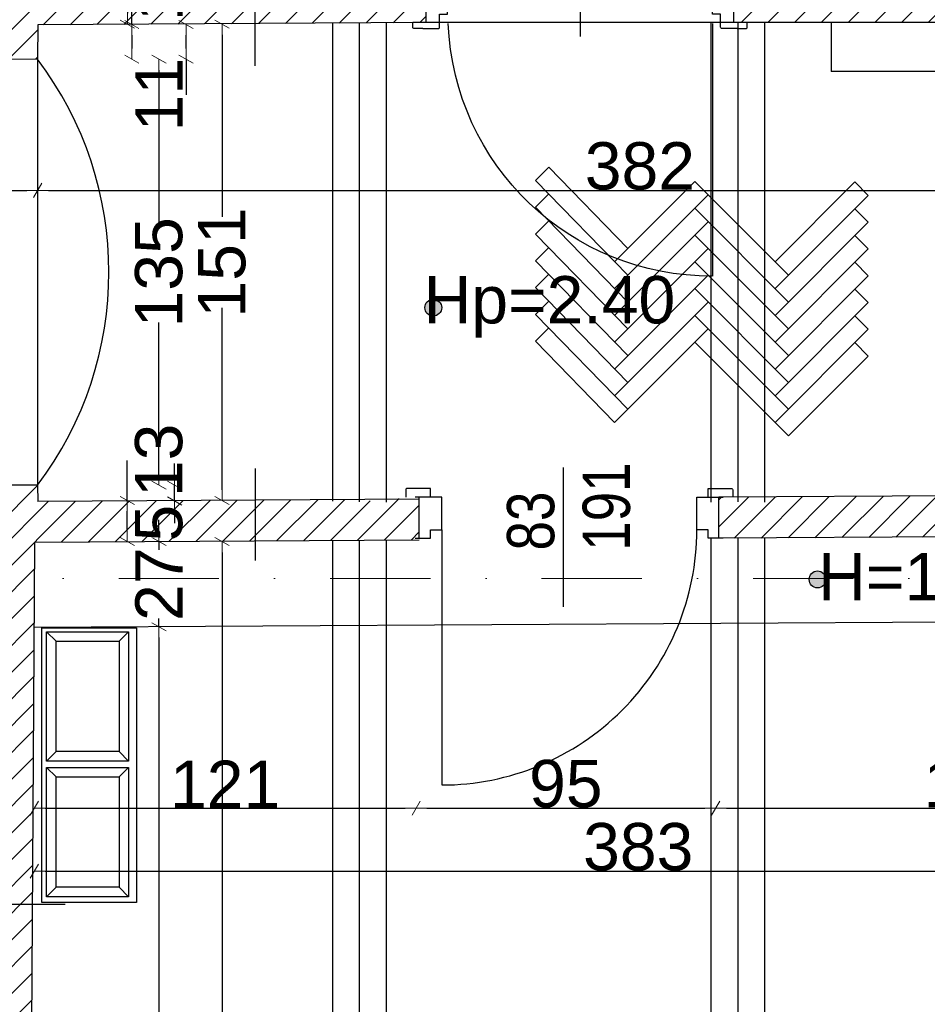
# Model space of a CAD drawing. Header units: millimetres. Extents: x 75999 to 132160, y -108895 to -89040.
# Tile 55 of 61: x 114067 to 116945, y -101604 to -98484. Entities that reach past the tile are written whole.
import ezdxf

# ---------------------------------------------------------------- set-up
doc = ezdxf.new("R2010")
doc.units = ezdxf.units.MM
doc.header["$MEASUREMENT"] = 0
doc.linetypes.add('Dot & Dashed', pattern=[670.277762, 317.5, -176.388889, 0, -176.388874])
for name, color, linetype in [('A-DRZWI', 7, 'Continuous'), ('A-WYSOKOSCI', 7, 'Continuous'), ('belki nad', 7, 'Continuous'), ('CO TO JEST', 7, 'Continuous'), ('DIM MALY', 7, 'Continuous'), ('Drawing & Figure', 7, 'Continuous'), ('DRZWI', 7, 'Continuous'), ('linia nadproza', 7, 'Continuous'), ('Nowe_0', 7, 'Continuous'), ('opisy inne', 7, 'Continuous'), ('OSIE', 7, 'Continuous'), ('podciagi', 7, 'Continuous'), ('POSADZKI', 7, 'Continuous'), ('Structural - Bearing', 7, 'Continuous'), ('Structural - Grid', 7, 'Continuous')]:
    doc.layers.add(name, color=color, linetype=linetype)
doc.styles.add('STYL_AUTOMATYCZNY_1', font='arial.ttf')
doc.styles.add('STYL_AUTOMATYCZNY_2', font='arial.ttf')
doc.styles.add('STYL_AUTOMATYCZNY_4', font='arial.ttf', dxfattribs={"width": 0.8})
doc.dimstyles.new('STYL_AUTOMATYCZNY__3', dxfattribs={"dimtxt": 150, "dimasz": 34.231941, "dimexe": 0.18, "dimexo": 0.0625, "dimgap": 0, "dimtad": 1, "dimtih": 1, "dimtoh": 1, "dimdec": 0, "dimlfac": 0.1, "dimzin": 0, "dimdsep": 46, "dimtxsty": 'STYL_AUTOMATYCZNY_2', "dimblk": 'ARROWHEAD_2', "dimblk1": 'ARROWHEAD_2', "dimblk2": 'ARROWHEAD_2', "dimcen": 0.09, "dimse1": 1, "dimse2": 1, "dimclrd": 5, "dimclre": 5, "dimclrt": 1, "dimadec": 0, "dimazin": 0, "dimtfac": 1, "dimtdec": 4, "dimtmove": 0, "dimatfit": 3, "dimfxl": 0, "dimtolj": 1, "dimtzin": 0, "dimarcsym": 0})
doc.dimstyles.new('STYL_AUTOMATYCZNY__4', dxfattribs={"dimtxt": 150, "dimasz": 34.231941, "dimexe": 0.18, "dimexo": 0.0625, "dimgap": 0, "dimtad": 1, "dimdec": 0, "dimlfac": 0.1, "dimzin": 0, "dimdsep": 46, "dimtxsty": 'STYL_AUTOMATYCZNY_2', "dimblk": 'ARROWHEAD_2', "dimblk1": 'ARROWHEAD_2', "dimblk2": 'ARROWHEAD_2', "dimcen": 0.09, "dimse1": 1, "dimse2": 1, "dimclrd": 5, "dimclre": 5, "dimclrt": 1, "dimadec": 0, "dimazin": 0, "dimtfac": 1, "dimtdec": 4, "dimtmove": 0, "dimatfit": 3, "dimfxl": 0, "dimtolj": 1, "dimtzin": 0, "dimarcsym": 0})
pattern_1 = [(45, (0, 0), (-42.426407, 42.426407), [])]

# ---------------------------------------------------------------- blocks, each defined once
blk = doc.blocks.new('ARROWHEAD_2')
at = {"color": 0, "linetype": 'Continuous', "lineweight": 0}
for p, q in [((0, 0), (-1, 0)), ((-0.378, -0.655), (0.378, 0.655))]:
    blk.add_line(p, q, dxfattribs=at)
blk = doc.blocks.new('*D42')
at = {"layer": 'Defpoints', "color": 0}
for p in [(114937.5, -98357.6), (114408.6, -98497.6), (114613.7, -98497.6)]:
    blk.add_point(p, dxfattribs=at)
at = {"layer": 'DIM MALY', "color": 5, "lineweight": -2}
for p, q in [((114408.6, -98357.6), (114408.6, -98230.4)), ((114408.6, -98391.8), (114408.6, -98463.3))]:
    blk.add_line(p, q, dxfattribs=at)
at = {"layer": 'DIM MALY', "color": 5, "lineweight": -2, "xscale": 34.23194115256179, "yscale": 34.23194115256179, "zscale": 34.23194115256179}
for p, rotation in [((114408.6, -98357.6), 90), ((114408.6, -98497.6), 270)]:
    blk.add_blockref('ARROWHEAD_2', p, dxfattribs=dict(at, rotation=rotation))
at = {"layer": 'DIM MALY', "color": 1, "insert": (114508.7, -98230.4), "char_height": 150, "attachment_point": 5, "rotation": 90, "style": 'STYL_AUTOMATYCZNY_2'}
blk.add_mtext('\\A1;14', dxfattribs=at)
blk = doc.blocks.new('*D43')
at = {"layer": 'Defpoints', "color": 0}
for p in [(114800.3, -100137.3), (114508.7, -100407.3), (114693.7, -100407.3)]:
    blk.add_point(p, dxfattribs=at)
at = {"layer": 'DIM MALY', "color": 5, "lineweight": -2}
for p, q in [((114508.7, -100103), (114508.7, -100068.8)), ((114508.7, -100137.3), (114508.7, -100163.8)), ((114508.7, -100407.3), (114508.7, -100381.2)), ((114508.7, -100441.5), (114508.7, -100475.7))]:
    blk.add_line(p, q, dxfattribs=at)
at = {"layer": 'DIM MALY', "color": 5, "lineweight": -2, "xscale": 34.23194115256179, "yscale": 34.23194115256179, "zscale": 34.23194115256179}
for p, rotation in [((114508.7, -100137.3), 270), ((114508.7, -100407.3), 90)]:
    blk.add_blockref('ARROWHEAD_2', p, dxfattribs=dict(at, rotation=rotation))
at = {"layer": 'DIM MALY', "color": 1, "insert": (114508.7, -100272.5), "char_height": 150, "attachment_point": 5, "rotation": 90, "style": 'STYL_AUTOMATYCZNY_2'}
blk.add_mtext('\\A1;27', dxfattribs=at)
blk = doc.blocks.new('*D44')
at = {"layer": 'Defpoints', "color": 0}
for p in [(116274.1, -100649.5), (117944.1, -100649.5), (117944.1, -100981.9)]:
    blk.add_point(p, dxfattribs=at)
at = {"layer": 'DIM MALY', "color": 5, "lineweight": -2}
blk.add_line((116308.4, -100981.9), (117909.9, -100981.9), dxfattribs=at)
at = {"layer": 'DIM MALY', "color": 5, "lineweight": -2, "xscale": 34.23194115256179, "yscale": 34.23194115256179, "zscale": 34.23194115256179, "rotation": 180}
blk.add_blockref('ARROWHEAD_2', (116274.1, -100981.9), dxfattribs=at)
at = {"layer": 'DIM MALY', "color": 5, "lineweight": -2, "xscale": 34.23194115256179, "yscale": 34.23194115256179, "zscale": 34.23194115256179}
blk.add_blockref('ARROWHEAD_2', (117944.1, -100981.9), dxfattribs=at)
at = {"layer": 'DIM MALY', "color": 1, "insert": (117108.8, -100905.3), "char_height": 150, "attachment_point": 5, "style": 'STYL_AUTOMATYCZNY_2'}
blk.add_mtext('\\A1;167', dxfattribs=at)
blk = doc.blocks.new('*D45')
at = {"layer": 'Defpoints', "color": 0}
for p in [(115324.1, -100649.5), (116274.1, -100649.5), (116274.1, -100981.9)]:
    blk.add_point(p, dxfattribs=at)
at = {"layer": 'DIM MALY', "color": 5, "lineweight": -2}
blk.add_line((115358.4, -100981.9), (116239.9, -100981.9), dxfattribs=at)
at = {"layer": 'DIM MALY', "color": 5, "lineweight": -2, "xscale": 34.23194115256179, "yscale": 34.23194115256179, "zscale": 34.23194115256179, "rotation": 180}
blk.add_blockref('ARROWHEAD_2', (115324.1, -100981.9), dxfattribs=at)
at = {"layer": 'DIM MALY', "color": 5, "lineweight": -2, "xscale": 34.23194115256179, "yscale": 34.23194115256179, "zscale": 34.23194115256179}
blk.add_blockref('ARROWHEAD_2', (116274.1, -100981.9), dxfattribs=at)
at = {"layer": 'DIM MALY', "color": 1, "insert": (115798.9, -100905.3), "char_height": 150, "attachment_point": 5, "style": 'STYL_AUTOMATYCZNY_2'}
blk.add_mtext('\\A1;95', dxfattribs=at)
blk = doc.blocks.new('*D46')
at = {"layer": 'Defpoints', "color": 0}
for p in [(116274.1, -100649.5), (117944.1, -100649.5), (117944.1, -100981.9)]:
    blk.add_point(p, dxfattribs=at)
at = {"layer": 'DIM MALY', "color": 5, "lineweight": -2}
blk.add_line((116308.4, -100981.9), (117909.9, -100981.9), dxfattribs=at)
at = {"layer": 'DIM MALY', "color": 5, "lineweight": -2, "xscale": 34.23194115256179, "yscale": 34.23194115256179, "zscale": 34.23194115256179, "rotation": 180}
blk.add_blockref('ARROWHEAD_2', (116274.1, -100981.9), dxfattribs=at)
at = {"layer": 'DIM MALY', "color": 5, "lineweight": -2, "xscale": 34.23194115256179, "yscale": 34.23194115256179, "zscale": 34.23194115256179}
blk.add_blockref('ARROWHEAD_2', (117944.1, -100981.9), dxfattribs=at)
at = {"layer": 'DIM MALY', "color": 1, "insert": (117108.8, -100905.3), "char_height": 150, "attachment_point": 5, "style": 'STYL_AUTOMATYCZNY_2'}
blk.add_mtext('\\A1;167', dxfattribs=at)
blk = doc.blocks.new('*D47')
at = {"layer": 'Defpoints', "color": 0}
for p in [(114113.6, -100649.5), (115324.1, -100649.5), (115324.1, -100981.9)]:
    blk.add_point(p, dxfattribs=at)
at = {"layer": 'DIM MALY', "color": 5, "lineweight": -2}
blk.add_line((114147.8, -100981.9), (115289.9, -100981.9), dxfattribs=at)
at = {"layer": 'DIM MALY', "color": 5, "lineweight": -2, "xscale": 34.23194115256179, "yscale": 34.23194115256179, "zscale": 34.23194115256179, "rotation": 180}
blk.add_blockref('ARROWHEAD_2', (114113.6, -100981.9), dxfattribs=at)
at = {"layer": 'DIM MALY', "color": 5, "lineweight": -2, "xscale": 34.23194115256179, "yscale": 34.23194115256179, "zscale": 34.23194115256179}
blk.add_blockref('ARROWHEAD_2', (115324.1, -100981.9), dxfattribs=at)
at = {"layer": 'DIM MALY', "color": 1, "insert": (114718.5, -100906.6), "char_height": 150, "attachment_point": 5, "style": 'STYL_AUTOMATYCZNY_2'}
blk.add_mtext('\\A1;121', dxfattribs=at)
blk = doc.blocks.new('*D48')
at = {"layer": 'Defpoints', "color": 0}
for p in [(115324.1, -100649.5), (116274.1, -100649.5), (116274.1, -100981.9)]:
    blk.add_point(p, dxfattribs=at)
at = {"layer": 'DIM MALY', "color": 5, "lineweight": -2}
blk.add_line((115358.4, -100981.9), (116239.9, -100981.9), dxfattribs=at)
at = {"layer": 'DIM MALY', "color": 5, "lineweight": -2, "xscale": 34.23194115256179, "yscale": 34.23194115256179, "zscale": 34.23194115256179, "rotation": 180}
blk.add_blockref('ARROWHEAD_2', (115324.1, -100981.9), dxfattribs=at)
at = {"layer": 'DIM MALY', "color": 5, "lineweight": -2, "xscale": 34.23194115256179, "yscale": 34.23194115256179, "zscale": 34.23194115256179}
blk.add_blockref('ARROWHEAD_2', (116274.1, -100981.9), dxfattribs=at)
at = {"layer": 'DIM MALY', "color": 1, "insert": (115798.9, -100905.3), "char_height": 150, "attachment_point": 5, "style": 'STYL_AUTOMATYCZNY_2'}
blk.add_mtext('\\A1;95', dxfattribs=at)
blk = doc.blocks.new('*D49')
at = {"layer": 'Defpoints', "color": 0}
for p in [(116274.1, -100649.5), (117944.1, -100649.5), (117944.1, -100981.9)]:
    blk.add_point(p, dxfattribs=at)
at = {"layer": 'DIM MALY', "color": 5, "lineweight": -2}
blk.add_line((116308.4, -100981.9), (117909.9, -100981.9), dxfattribs=at)
at = {"layer": 'DIM MALY', "color": 5, "lineweight": -2, "xscale": 34.23194115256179, "yscale": 34.23194115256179, "zscale": 34.23194115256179, "rotation": 180}
blk.add_blockref('ARROWHEAD_2', (116274.1, -100981.9), dxfattribs=at)
at = {"layer": 'DIM MALY', "color": 5, "lineweight": -2, "xscale": 34.23194115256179, "yscale": 34.23194115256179, "zscale": 34.23194115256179}
blk.add_blockref('ARROWHEAD_2', (117944.1, -100981.9), dxfattribs=at)
at = {"layer": 'DIM MALY', "color": 1, "insert": (117108.8, -100905.3), "char_height": 150, "attachment_point": 5, "style": 'STYL_AUTOMATYCZNY_2'}
blk.add_mtext('\\A1;167', dxfattribs=at)
blk = doc.blocks.new('*D50')
at = {"layer": 'Defpoints', "color": 0}
for p in [(114445.1, -98498.8), (114422.8, -98608.8), (114445.1, -98608.8)]:
    blk.add_point(p, dxfattribs=at)
at = {"layer": 'DIM MALY', "color": 5, "lineweight": -2}
for p, q in [((114422.8, -98498.8), (114422.8, -98371.6)), ((114422.8, -98533), (114422.8, -98574.5))]:
    blk.add_line(p, q, dxfattribs=at)
at = {"layer": 'DIM MALY', "color": 5, "lineweight": -2, "xscale": 34.23194115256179, "yscale": 34.23194115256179, "zscale": 34.23194115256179}
for p, rotation in [((114422.8, -98498.8), 90), ((114422.8, -98608.8), 270)]:
    blk.add_blockref('ARROWHEAD_2', p, dxfattribs=dict(at, rotation=rotation))
at = {"layer": 'DIM MALY', "color": 1, "insert": (114508.7, -98371.6), "char_height": 150, "attachment_point": 5, "rotation": 90, "style": 'STYL_AUTOMATYCZNY_2'}
blk.add_mtext('\\A1;11', dxfattribs=at)
blk = doc.blocks.new('*D51')
at = {"layer": 'Defpoints', "color": 0}
for p in [(114445.1, -98608.8), (114508.7, -98608.8), (114445.1, -99958.8)]:
    blk.add_point(p, dxfattribs=at)
at = {"layer": 'DIM MALY', "color": 5, "lineweight": -2}
for p, q in [((114508.7, -98643), (114508.7, -99124.9)), ((114508.7, -99924.5), (114508.7, -99443.4))]:
    blk.add_line(p, q, dxfattribs=at)
at = {"layer": 'DIM MALY', "color": 5, "lineweight": -2, "xscale": 34.23194115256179, "yscale": 34.23194115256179, "zscale": 34.23194115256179}
for p, rotation in [((114508.7, -98608.8), 90), ((114508.7, -99958.8), 270)]:
    blk.add_blockref('ARROWHEAD_2', p, dxfattribs=dict(at, rotation=rotation))
at = {"layer": 'DIM MALY', "color": 1, "insert": (114508.7, -99284.2), "char_height": 150, "attachment_point": 5, "rotation": 90, "style": 'STYL_AUTOMATYCZNY_2'}
blk.add_mtext('\\A1;135', dxfattribs=at)
blk = doc.blocks.new('*D52')
at = {"layer": 'Defpoints', "color": 0}
for p in [(114445.1, -98498.8), (114594.6, -98498.8), (114445.1, -98608.8)]:
    blk.add_point(p, dxfattribs=at)
at = {"layer": 'DIM MALY', "color": 5, "lineweight": -2}
for p, q in [((114594.6, -98574.5), (114594.6, -98533)), ((114594.6, -98608.8), (114594.6, -98721.2))]:
    blk.add_line(p, q, dxfattribs=at)
at = {"layer": 'DIM MALY', "color": 5, "lineweight": -2, "xscale": 34.23194115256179, "yscale": 34.23194115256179, "zscale": 34.23194115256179}
for p, rotation in [((114594.6, -98498.8), 90), ((114594.6, -98608.8), 270)]:
    blk.add_blockref('ARROWHEAD_2', p, dxfattribs=dict(at, rotation=rotation))
at = {"layer": 'DIM MALY', "color": 1, "insert": (114508.7, -98721.2), "char_height": 150, "attachment_point": 5, "rotation": 90, "style": 'STYL_AUTOMATYCZNY_2'}
blk.add_mtext('\\A1;11', dxfattribs=at)
blk = doc.blocks.new('*D53')
at = {"layer": 'Defpoints', "color": 0}
for p in [(114445.1, -99958.8), (114558.4, -99958.8), (114445.1, -100008.8)]:
    blk.add_point(p, dxfattribs=at)
at = {"layer": 'DIM MALY', "color": 5, "lineweight": -2}
for p, q in [((114558.4, -99924.5), (114558.4, -99890.3)), ((114558.4, -100008.8), (114558.4, -99958.8)), ((114558.4, -100043), (114558.4, -100079.1))]:
    blk.add_line(p, q, dxfattribs=at)
at = {"layer": 'DIM MALY', "color": 5, "lineweight": -2, "xscale": 34.23194115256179, "yscale": 34.23194115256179, "zscale": 34.23194115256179}
for p, rotation in [((114558.4, -99958.8), 270), ((114558.4, -100008.8), 90)]:
    blk.add_blockref('ARROWHEAD_2', p, dxfattribs=dict(at, rotation=rotation))
at = {"layer": 'DIM MALY', "color": 1, "insert": (114508.7, -100079.1), "char_height": 150, "attachment_point": 5, "rotation": 90, "style": 'STYL_AUTOMATYCZNY_2'}
blk.add_mtext('\\A1;5', dxfattribs=at)
blk = doc.blocks.new('*D54')
at = {"layer": 'Defpoints', "color": 0}
for p in [(114445.1, -98608.8), (114508.7, -98608.8), (114445.1, -99958.8)]:
    blk.add_point(p, dxfattribs=at)
at = {"layer": 'DIM MALY', "color": 5, "lineweight": -2}
for p, q in [((114508.7, -98643), (114508.7, -99124.9)), ((114508.7, -99924.5), (114508.7, -99443.4))]:
    blk.add_line(p, q, dxfattribs=at)
at = {"layer": 'DIM MALY', "color": 5, "lineweight": -2, "xscale": 34.23194115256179, "yscale": 34.23194115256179, "zscale": 34.23194115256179}
for p, rotation in [((114508.7, -98608.8), 90), ((114508.7, -99958.8), 270)]:
    blk.add_blockref('ARROWHEAD_2', p, dxfattribs=dict(at, rotation=rotation))
at = {"layer": 'DIM MALY', "color": 1, "insert": (114508.7, -99284.2), "char_height": 150, "attachment_point": 5, "rotation": 90, "style": 'STYL_AUTOMATYCZNY_2'}
blk.add_mtext('\\A1;135', dxfattribs=at)
blk = doc.blocks.new('*D55')
at = {"layer": 'Defpoints', "color": 0}
for p in [(114445.1, -98498.8), (114594.6, -98498.8), (114445.1, -98608.8)]:
    blk.add_point(p, dxfattribs=at)
at = {"layer": 'DIM MALY', "color": 5, "lineweight": -2}
for p, q in [((114594.6, -98574.5), (114594.6, -98533)), ((114594.6, -98608.8), (114594.6, -98721.2))]:
    blk.add_line(p, q, dxfattribs=at)
at = {"layer": 'DIM MALY', "color": 5, "lineweight": -2, "xscale": 34.23194115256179, "yscale": 34.23194115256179, "zscale": 34.23194115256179}
for p, rotation in [((114594.6, -98498.8), 90), ((114594.6, -98608.8), 270)]:
    blk.add_blockref('ARROWHEAD_2', p, dxfattribs=dict(at, rotation=rotation))
at = {"layer": 'DIM MALY', "color": 1, "insert": (114508.7, -98721.2), "char_height": 150, "attachment_point": 5, "rotation": 90, "style": 'STYL_AUTOMATYCZNY_2'}
blk.add_mtext('\\A1;11', dxfattribs=at)
blk = doc.blocks.new('*D56')
at = {"layer": 'Defpoints', "color": 0}
for p in [(114433.2, -100407.3), (114405.5, -104816.8), (114508.7, -104816.8)]:
    blk.add_point(p, dxfattribs=at)
at = {"layer": 'DIM MALY', "color": 5, "lineweight": -2}
for p, q in [((114508.7, -100441.5), (114508.7, -102458.2)), ((114508.7, -104782.6), (114508.7, -102766.7))]:
    blk.add_line(p, q, dxfattribs=at)
at = {"layer": 'DIM MALY', "color": 5, "lineweight": -2, "xscale": 34.23194115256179, "yscale": 34.23194115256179, "zscale": 34.23194115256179}
for p, rotation in [((114508.7, -100407.3), 90), ((114508.7, -104816.8), 270)]:
    blk.add_blockref('ARROWHEAD_2', p, dxfattribs=dict(at, rotation=rotation))
at = {"layer": 'DIM MALY', "color": 1, "insert": (114508.7, -102612.4), "char_height": 150, "attachment_point": 5, "rotation": 90, "style": 'STYL_AUTOMATYCZNY_2'}
blk.add_mtext('\\A1;441', dxfattribs=at)
blk = doc.blocks.new('*D265')
at = {"layer": 'Defpoints', "color": 0}
for p in [(114113.6, -100481.8), (117944.1, -101181.9), (117944.1, -101286.9)]:
    blk.add_point(p, dxfattribs=at)
at = {"layer": 'DIM MALY', "color": 5, "lineweight": -2}
blk.add_line((114147.8, -101181.9), (117909.9, -101181.9), dxfattribs=at)
at = {"layer": 'DIM MALY', "color": 5, "lineweight": -2, "xscale": 34.23194115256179, "yscale": 34.23194115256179, "zscale": 34.23194115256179, "rotation": 180}
blk.add_blockref('ARROWHEAD_2', (114113.6, -101181.9), dxfattribs=at)
at = {"layer": 'DIM MALY', "color": 5, "lineweight": -2, "xscale": 34.23194115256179, "yscale": 34.23194115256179, "zscale": 34.23194115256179}
blk.add_blockref('ARROWHEAD_2', (117944.1, -101181.9), dxfattribs=at)
at = {"layer": 'DIM MALY', "color": 1, "insert": (116028.5, -101105.2), "char_height": 150, "attachment_point": 5, "style": 'STYL_AUTOMATYCZNY_2'}
blk.add_mtext('\\A1;383', dxfattribs=at)
blk = doc.blocks.new('*D272')
at = {"layer": 'Defpoints', "color": 0}
for p in [(114124.1, -99024.4), (113634.1, -99157.3), (114124.1, -99139.2)]:
    blk.add_point(p, dxfattribs=at)
at = {"layer": 'DIM MALY', "color": 5, "lineweight": -2}
blk.add_line((113668.4, -99024.4), (114089.9, -99024.4), dxfattribs=at)
at = {"layer": 'DIM MALY', "color": 5, "lineweight": -2, "xscale": 34.23194115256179, "yscale": 34.23194115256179, "zscale": 34.23194115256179, "rotation": 180}
blk.add_blockref('ARROWHEAD_2', (113634.1, -99024.4), dxfattribs=at)
at = {"layer": 'DIM MALY', "color": 5, "lineweight": -2, "xscale": 34.23194115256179, "yscale": 34.23194115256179, "zscale": 34.23194115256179}
blk.add_blockref('ARROWHEAD_2', (114124.1, -99024.4), dxfattribs=at)
at = {"layer": 'DIM MALY', "color": 1, "insert": (113878.9, -98947.8), "char_height": 150, "attachment_point": 5, "style": 'STYL_AUTOMATYCZNY_2'}
blk.add_mtext('\\A1;49', dxfattribs=at)
blk = doc.blocks.new('*D273')
at = {"layer": 'Defpoints', "color": 0}
for p in [(114124.1, -99024.4), (113634.1, -99157.3), (114124.1, -99139.2)]:
    blk.add_point(p, dxfattribs=at)
at = {"layer": 'DIM MALY', "color": 5, "lineweight": -2}
blk.add_line((113668.4, -99024.4), (114089.9, -99024.4), dxfattribs=at)
at = {"layer": 'DIM MALY', "color": 5, "lineweight": -2, "xscale": 34.23194115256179, "yscale": 34.23194115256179, "zscale": 34.23194115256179, "rotation": 180}
blk.add_blockref('ARROWHEAD_2', (113634.1, -99024.4), dxfattribs=at)
at = {"layer": 'DIM MALY', "color": 5, "lineweight": -2, "xscale": 34.23194115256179, "yscale": 34.23194115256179, "zscale": 34.23194115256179}
blk.add_blockref('ARROWHEAD_2', (114124.1, -99024.4), dxfattribs=at)
at = {"layer": 'DIM MALY', "color": 1, "insert": (113878.9, -98947.8), "char_height": 150, "attachment_point": 5, "style": 'STYL_AUTOMATYCZNY_2'}
blk.add_mtext('\\A1;49', dxfattribs=at)
blk = doc.blocks.new('*D274')
at = {"layer": 'Defpoints', "color": 0}
for p in [(117944.1, -98983.8), (117944.1, -99024.4), (114124.1, -99139.2)]:
    blk.add_point(p, dxfattribs=at)
at = {"layer": 'DIM MALY', "color": 5, "lineweight": -2}
blk.add_line((114158.4, -99024.4), (117909.9, -99024.4), dxfattribs=at)
at = {"layer": 'DIM MALY', "color": 5, "lineweight": -2, "xscale": 34.23194115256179, "yscale": 34.23194115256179, "zscale": 34.23194115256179, "rotation": 180}
blk.add_blockref('ARROWHEAD_2', (114124.1, -99024.4), dxfattribs=at)
at = {"layer": 'DIM MALY', "color": 5, "lineweight": -2, "xscale": 34.23194115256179, "yscale": 34.23194115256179, "zscale": 34.23194115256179}
blk.add_blockref('ARROWHEAD_2', (117944.1, -99024.4), dxfattribs=at)
at = {"layer": 'DIM MALY', "color": 1, "insert": (116033.8, -98947.8), "char_height": 150, "attachment_point": 5, "style": 'STYL_AUTOMATYCZNY_2'}
blk.add_mtext('\\A1;382', dxfattribs=at)
blk = doc.blocks.new('*D275')
at = {"layer": 'Defpoints', "color": 0}
for p in [(114124.1, -99024.4), (113634.1, -99157.3), (114124.1, -99139.2)]:
    blk.add_point(p, dxfattribs=at)
at = {"layer": 'DIM MALY', "color": 5, "lineweight": -2}
blk.add_line((113668.4, -99024.4), (114089.9, -99024.4), dxfattribs=at)
at = {"layer": 'DIM MALY', "color": 5, "lineweight": -2, "xscale": 34.23194115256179, "yscale": 34.23194115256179, "zscale": 34.23194115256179, "rotation": 180}
blk.add_blockref('ARROWHEAD_2', (113634.1, -99024.4), dxfattribs=at)
at = {"layer": 'DIM MALY', "color": 5, "lineweight": -2, "xscale": 34.23194115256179, "yscale": 34.23194115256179, "zscale": 34.23194115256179}
blk.add_blockref('ARROWHEAD_2', (114124.1, -99024.4), dxfattribs=at)
at = {"layer": 'DIM MALY', "color": 1, "insert": (113878.9, -98947.8), "char_height": 150, "attachment_point": 5, "style": 'STYL_AUTOMATYCZNY_2'}
blk.add_mtext('\\A1;49', dxfattribs=at)
blk = doc.blocks.new('*D276')
at = {"layer": 'Defpoints', "color": 0}
for p in [(117944.1, -98983.8), (117944.1, -99024.4), (114124.1, -99139.2)]:
    blk.add_point(p, dxfattribs=at)
at = {"layer": 'DIM MALY', "color": 5, "lineweight": -2}
blk.add_line((114158.4, -99024.4), (117909.9, -99024.4), dxfattribs=at)
at = {"layer": 'DIM MALY', "color": 5, "lineweight": -2, "xscale": 34.23194115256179, "yscale": 34.23194115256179, "zscale": 34.23194115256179, "rotation": 180}
blk.add_blockref('ARROWHEAD_2', (114124.1, -99024.4), dxfattribs=at)
at = {"layer": 'DIM MALY', "color": 5, "lineweight": -2, "xscale": 34.23194115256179, "yscale": 34.23194115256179, "zscale": 34.23194115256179}
blk.add_blockref('ARROWHEAD_2', (117944.1, -99024.4), dxfattribs=at)
at = {"layer": 'DIM MALY', "color": 1, "insert": (116033.8, -98947.8), "char_height": 150, "attachment_point": 5, "style": 'STYL_AUTOMATYCZNY_2'}
blk.add_mtext('\\A1;382', dxfattribs=at)
blk = doc.blocks.new('*D323')
at = {"layer": 'Defpoints', "color": 0}
for p in [(114759.9, -98497.6), (114439.4, -100007.3), (114708.7, -100007.3)]:
    blk.add_point(p, dxfattribs=at)
at = {"layer": 'DIM MALY', "color": 5, "lineweight": -2}
for p, q in [((114708.7, -98531.8), (114708.7, -99108.6)), ((114708.7, -99973), (114708.7, -99397))]:
    blk.add_line(p, q, dxfattribs=at)
at = {"layer": 'DIM MALY', "color": 5, "lineweight": -2, "xscale": 34.23194115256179, "yscale": 34.23194115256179, "zscale": 34.23194115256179}
for p, rotation in [((114708.7, -98497.6), 90), ((114708.7, -100007.3), 270)]:
    blk.add_blockref('ARROWHEAD_2', p, dxfattribs=dict(at, rotation=rotation))
at = {"layer": 'DIM MALY', "color": 1, "insert": (114708.7, -99252.8), "char_height": 150, "attachment_point": 5, "rotation": 90, "style": 'STYL_AUTOMATYCZNY_2'}
blk.add_mtext('\\A1;151', dxfattribs=at)
blk = doc.blocks.new('*D324')
at = {"layer": 'Defpoints', "color": 0}
for p in [(114508.7, -100137.3), (114800.3, -100137.3), (114693.7, -100407.3)]:
    blk.add_point(p, dxfattribs=at)
at = {"layer": 'DIM MALY', "color": 5, "lineweight": -2}
for p, q in [((114508.7, -100103), (114508.7, -100068.8)), ((114508.7, -100137.3), (114508.7, -100163.8)), ((114508.7, -100407.3), (114508.7, -100381.2)), ((114508.7, -100441.5), (114508.7, -100475.7))]:
    blk.add_line(p, q, dxfattribs=at)
at = {"layer": 'DIM MALY', "color": 5, "lineweight": -2, "xscale": 34.23194115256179, "yscale": 34.23194115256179, "zscale": 34.23194115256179}
for p, rotation in [((114508.7, -100137.3), 270), ((114508.7, -100407.3), 90)]:
    blk.add_blockref('ARROWHEAD_2', p, dxfattribs=dict(at, rotation=rotation))
at = {"layer": 'DIM MALY', "color": 1, "insert": (114508.7, -100272.5), "char_height": 150, "attachment_point": 5, "rotation": 90, "style": 'STYL_AUTOMATYCZNY_2'}
blk.add_mtext('\\A1;27', dxfattribs=at)
blk = doc.blocks.new('*D325')
at = {"layer": 'Defpoints', "color": 0}
for p in [(114408.3, -100007.3), (114513.9, -100007.3), (114800.3, -100137.3)]:
    blk.add_point(p, dxfattribs=at)
at = {"layer": 'DIM MALY', "color": 5, "lineweight": -2}
for p, q in [((114408.3, -100007.3), (114408.3, -99880.1)), ((114408.3, -100103), (114408.3, -100041.5))]:
    blk.add_line(p, q, dxfattribs=at)
at = {"layer": 'DIM MALY', "color": 5, "lineweight": -2, "xscale": 34.23194115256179, "yscale": 34.23194115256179, "zscale": 34.23194115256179}
for p, rotation in [((114408.3, -100007.3), 90), ((114408.3, -100137.3), 270)]:
    blk.add_blockref('ARROWHEAD_2', p, dxfattribs=dict(at, rotation=rotation))
at = {"layer": 'DIM MALY', "color": 1, "insert": (114508.7, -99880.1), "char_height": 150, "attachment_point": 5, "rotation": 90, "style": 'STYL_AUTOMATYCZNY_2'}
blk.add_mtext('\\A1;13', dxfattribs=at)
blk = doc.blocks.new('*D407')
at = {"layer": 'Defpoints', "color": 0}
for p in [(114667.7, -100137.3), (114678.7, -104819), (114708.7, -104819)]:
    blk.add_point(p, dxfattribs=at)
at = {"layer": 'DIM MALY', "color": 5, "lineweight": -2}
for p, q in [((114708.7, -100171.5), (114708.7, -102309.6)), ((114708.7, -104784.8), (114708.7, -102647.4))]:
    blk.add_line(p, q, dxfattribs=at)
at = {"layer": 'DIM MALY', "color": 5, "lineweight": -2, "xscale": 34.23194115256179, "yscale": 34.23194115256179, "zscale": 34.23194115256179}
for p, rotation in [((114708.7, -100137.3), 90), ((114708.7, -104819), 270)]:
    blk.add_blockref('ARROWHEAD_2', p, dxfattribs=dict(at, rotation=rotation))
at = {"layer": 'DIM MALY', "color": 1, "insert": (114708.7, -102478.5), "char_height": 150, "attachment_point": 5, "rotation": 90, "style": 'STYL_AUTOMATYCZNY_2'}
blk.add_mtext('\\A1;468', dxfattribs=at)

msp = doc.modelspace()

# ---------------------------------------------------------------- hatches: boundary and pattern name
at = {"layer": 'A-WYSOKOSCI'}
for points in [[(115405.3, -99396.1, 1), (115351.9, -99396.1, 1)], [(116624, -100257.3, 1), (116570.6, -100257.3, 1)]]:
    msp.add_hatch(color=256, dxfattribs=at).paths.add_polyline_path(points)
at = {"layer": 'Drawing & Figure'}
h = msp.add_hatch(dxfattribs=at)
h.set_pattern_fill('Common_Brick_0001', color=256, style=0, pattern_type=2)
h.set_pattern_definition(pattern_1)
h.paths.add_polyline_path([(116429.1, -97992.8), (116344.8, -97992.8), (116331.3, -98392.8), (116331.3, -98492.8), (117944.1, -98492.8), (117944.1, -98802.4), (118181.6, -98914.2), (118194.1, -98914.2), (118324.1, -98914.2), (118444.1, -98900.9), (118444.1, -98891.3, -0.383982), (118479.5, -98855.8), (118479.5, -98843.5), (118494.5, -98843.5, 1.205804), (118526.7, -98795.7), (118526.7, -98780.9), (118544.1, -98780.9), (118544.1, -98754.8), (118544.1, -93032.6), (117944.1, -93032.6), (117923.5, -93032.6), (117923.5, -93050), (117908.7, -93050, 1.205804), (117860.9, -93082.2), (117860.9, -93097.2), (117848.5, -93097.2, -0.383982), (117813, -93132.6), (117803.5, -93132.6), (117790.2, -93252.6), (117790.2, -93395.1), (117879.4, -93772.9), (117944.1, -93772.9), (117944.1, -98302.8), (116664.1, -98302.8), (116664.1, -97992.8)])
h = msp.add_hatch(dxfattribs=at)
h.set_pattern_fill('Common_Brick_0001', color=256, style=0, pattern_type=2)
h.set_pattern_definition(pattern_1)
h.paths.add_polyline_path([(107002, -98581.8, 0.420514), (107052, -98632.9), (108086.6, -98629.3), (113084.1, -98612.3), (113633, -98610.4), (114124, -98608.8), (114124.1, -98500), (114125.5, -98500), (114813.7, -98495.8), (115356.2, -98492.6), (115356.2, -98382.9), (115357, -98362.8), (115372.7, -97992.8), (115059.1, -97992.8), (114813.7, -97992.8), (114134.1, -97992.8), (114134.1, -97892.9), (113754.1, -97892.9), (113754.1, -97341), (113754.1, -96932.9), (114134.1, -96932.9), (114134.1, -95797.3), (114134.1, -95742.8), (114004.1, -95742.1), (113586.7, -95858.2), (113588.5, -97341), (113589.1, -97902.7), (113084.1, -97903.6), (113039.1, -97903.7), (113039.1, -97903.9), (113039.1, -98183.7), (112899.1, -98183.7), (112899.1, -97903.9), (109246.8, -97910.1), (109246.8, -97909.8), (108086.6, -97911.7), (107534.3, -97912.6), (107543.3, -97341), (107569.6, -95662.9), (107159.6, -95652.5), (107159.6, -95653.3), (107029.6, -95683.1), (107029.4, -95683.1), (107018, -96942.8), (107460, -96942.9), (107460, -97341), (107460, -97912.8), (107009.2, -97912.7)])
h = msp.add_hatch(dxfattribs=at)
h.set_pattern_fill('Common_Brick_0001', color=256, style=0, pattern_type=2)
h.set_pattern_definition(pattern_1)
h.paths.add_polyline_path([(116298.3, -99997), (116284.3, -99997), (116284.3, -100127), (116284.4, -100127), (117944.1, -100117), (117944.1, -104807), (117886.9, -104807.4), (117725.9, -105055.8), (117726.7, -105198.4), (117740.8, -105318.3), (117750.3, -105318.2, -0.383982), (117786, -105353.3), (117798.4, -105353.3), (117798.5, -105368.3, 1.205804), (117846.5, -105400.2), (117861.3, -105400.1), (117861.4, -105417.5), (117944, -105417), (118543.7, -105413.4), (118544.1, -99880.6), (118526.7, -99880.6), (118526.7, -99865.9, 1.205804), (118494.5, -99818), (118479.5, -99818), (118479.5, -99805.7, -0.383982), (118444.1, -99770.2), (118444.1, -99760.7), (118324.1, -99747.3), (118194.1, -99747.3), (118181.6, -99747.3), (117944.1, -99812.4), (117944.1, -99986.9), (117719.1, -99988.3), (117719.1, -99988.7)])
h = msp.add_hatch(dxfattribs=at)
h.set_pattern_fill('Common_Brick_0001', color=256, style=0, pattern_type=2)
h.set_pattern_definition(pattern_1)
h.paths.add_polyline_path([(111169, -104848), (111078.9, -105102.1), (111079.8, -105238.5), (111093.8, -105358.4), (111103.4, -105358.4, -0.383982), (111139.1, -105393.5), (111151.4, -105393.4), (111151.5, -105408.4, 1.205804), (111199.5, -105440.3), (111214.3, -105440.2), (111214.4, -105457.7), (111297.1, -105457.2), (111297.3, -105457.1), (113184.3, -105444.1), (113225.6, -105444), (113225.5, -105426.5), (113240.3, -105426.4, 0.263086), (113263.3, -105443.8), (113271.3, -105443.8, 0.761796), (113278.6, -105387.7), (113278.5, -105372.8), (113725.3, -105371.2), (114172.1, -105369.5), (114172.2, -105384.4, 0.761796), (114179.9, -105440.4), (114187.8, -105440.4, 0.263086), (114210.7, -105422.8), (114225.5, -105422.8), (114225.6, -105440.3), (114308.2, -105439.9), (116761.7, -105424.2), (116761.6, -105406.7), (116776.3, -105406.6, 1.205804), (116824, -105374.1), (116823.9, -105359.1), (116836.2, -105359.1, -0.383982), (116871.5, -105323.5), (116881, -105323.5), (116893.6, -105203.4), (116892.8, -105060.8), (116795.3, -104814), (114084.3, -104820.4), (114085.5, -104584.5), (114085.8, -104584.5), (114087.2, -104362.2), (114088.5, -104162.2), (114106.6, -101286.9), (114113.8, -100140.1), (114813.7, -100135.9), (115334.3, -100132.7), (115321.7, -100127), (115334.3, -100127), (115334.3, -99997), (115321.5, -99997), (115144.1, -100010.9), (115144.1, -100003.9), (115059.1, -100004.4), (114813.7, -100005.9), (114124.1, -100010), (114124, -99958.8), (113634.3, -99958.4), (113634.3, -99958.8, -0.0001), (113634, -99958.4), (113589.1, -99958.4), (113509.1, -99958.3), (113509.1, -99961), (113419.1, -99960.9), (113419.1, -99958.3), (112864.4, -99957.8), (112864.4, -100087.8), (112864.4, -100142.9), (112838.3, -100727.8), (113924.9, -100721.2), (113924.9, -101286.9), (113924.9, -104162.2), (113924.9, -104362.2), (113924.9, -104841.3), (113684.1, -104841.9), (113604.1, -104842.1), (113514.1, -104842.3)])

# ---------------------------------------------------------------- linework, layer by layer
at = {"layer": 'A-DRZWI'}
for p, q in [((115844.1, -98085.8), (115844.1, -98536.7)), ((115790.6, -99902.7), (115790.6, -100343.7))]:
    msp.add_line(p, q, dxfattribs=at)
for points in [[(116264.1, -98495.8), (116263.7, -99295.8, -0.404448), (115426.2, -98495.5)], [(115405.5, -100100), (115405.5, -100908.7, 0.414214), (116214.3, -100100)]]:
    msp.add_lwpolyline(points, format="xyb", dxfattribs=at)
at = {"layer": 'A-WYSOKOSCI'}
for centre in [(115378.6, -99396.1), (116597.3, -100257.3)]:
    msp.add_circle(centre, 26.7, dxfattribs=at)
at = {"layer": 'belki nad'}
for p, q in [((115059.1, -98494.4), (115059.1, -100009.4)), ((115229.1, -98494.4), (115229.1, -100012.3)), ((116259.1, -98494.4), (116259.1, -100012.3)), ((116429.1, -98494.4), (116429.1, -100012.3)), ((115059.1, -100134.4), (115059.1, -104817.3)), ((115229.1, -100133.4), (115229.1, -104816.7)), ((116259.1, -100127), (116259.1, -104813.2)), ((116429.1, -100126.2), (116429.1, -104812.6))]:
    msp.add_line(p, q, dxfattribs=at)
at = {"layer": 'CO TO JEST'}
for p in [(116640.6, -98492.8), (117944.1, -98647.6)]:
    msp.add_line(p, (116640.6, -98647.6), dxfattribs=at)
at = {"layer": 'DIM MALY'}
for p, q in [((114813.7, -98629.4), (114813.7, -97826.8)), ((114813.7, -99905.7), (114813.7, -100197.6)), ((113799.2, -101286.9), (114211.7, -101286.9))]:
    msp.add_line(p, q, dxfattribs=at)
at = {"layer": 'DRZWI'}
for p, q in [((115398.2, -98492.8), (115314, -98492.8)), ((115369.8, -99997), (115321.5, -99997)), ((116250, -99997), (116298.3, -99997))]:
    msp.add_line(p, q, dxfattribs=at)
for points in [[(115398.2, -98492.8), (115398.2, -98465.8), (115424, -98465.8), (115424, -98362.8), (115356.8, -98362.8)], [(116289.9, -98492.8), (116289.9, -98465.8), (116264.1, -98465.8), (116264.1, -98362.8), (116331.3, -98362.8)], [(115321.5, -100127), (115369.8, -100127), (115369.8, -100100), (115405.5, -100100), (115405.5, -99997), (115369.8, -99997), (115369.8, -99968.9)], [(116298.3, -100127), (116250, -100127), (116250, -100100), (116214.3, -100100), (116214.3, -99997), (116250, -99997), (116250, -99968.9)]]:
    msp.add_lwpolyline(points, dxfattribs=at)
for points in [[(115345.6, -98511.6), (115318, -98511.6, -0.414334), (115314, -98507.6), (115314, -98492.8)], [(115345.6, -98511.6), (115394.2, -98511.6, 0.414334), (115398.2, -98507.6), (115398.2, -98492.8)], [(116342.5, -98511.6), (116293.9, -98511.6, -0.414334), (116289.9, -98507.6), (116289.9, -98492.8)], [(116342.5, -98511.6), (116370.1, -98511.6, 0.414334), (116374.1, -98507.6), (116374.1, -98492.8)], [(115369.8, -99968.9), (115295.7, -99968.9, 0.414334), (115291.7, -99972.9), (115291.7, -99997)], [(116250, -99968.9), (116324.1, -99968.9, -0.414334), (116328.1, -99972.9), (116328.1, -99997)]]:
    msp.add_lwpolyline(points, format="xyb", dxfattribs=at)
at = {"layer": 'linia nadproza'}
for p, q in [((116331.3, -98492.8), (115356.2, -98492.8)), ((114124, -98608.8), (114124, -99958.8)), ((117944.1, -100387), (114112.1, -100410.1))]:
    msp.add_line(p, q, dxfattribs=at)
at = {"layer": 'Nowe_0'}
for points in [[(114137.2, -100410.6), (114437.2, -100410.6), (114437.2, -101280.6), (114137.2, -101280.6)], [(114152.6, -100422.9), (114412.6, -100422.9), (114412.6, -100832.9), (114152.6, -100832.9)], [(114382.6, -100802.9), (114182.6, -100802.9), (114182.6, -100452.9), (114382.6, -100452.9)], [(114152.6, -100852.9), (114412.6, -100852.9), (114412.6, -101262.9), (114152.6, -101262.9)], [(114382.6, -101232.9), (114182.6, -101232.9), (114182.6, -100882.9), (114382.6, -100882.9)]]:
    msp.add_lwpolyline(points, close=True, dxfattribs=at)
for points in [[(114182.6, -100452.9), (114152.6, -100422.9)], [(114382.6, -100452.9), (114412.6, -100422.9)], [(114182.6, -100802.9), (114152.6, -100832.9)], [(114382.6, -100802.9), (114412.6, -100832.9)], [(114182.6, -100882.9), (114152.6, -100852.9)], [(114382.6, -100882.9), (114412.6, -100852.9)], [(114182.6, -101232.9), (114152.6, -101262.9)], [(114382.6, -101232.9), (114412.6, -101262.9)]]:
    msp.add_lwpolyline(points, dxfattribs=at)
at = {"layer": 'OSIE'}
for p, q in [((115144.1, -98494.4), (115144.1, -100010.9)), ((116344.1, -98494.4), (116344.1, -100010.9)), ((115144.1, -100133.9), (115144.1, -104817)), ((116344.1, -100126.7), (116344.1, -104812.9))]:
    msp.add_line(p, q, dxfattribs=at)
at = {"layer": 'podciagi'}
msp.add_arc((113228.5, -99283.8), 1121.4, 322.9907, 37.0093, dxfattribs=at)
at = {"layer": 'POSADZKI'}
for p, q in [((115702.3, -98993.3), (115744.8, -98950.8)), ((115995.9, -99208.6), (115744.8, -98950.8)), ((115995.9, -99293.5), (115702.3, -98993.3)), ((115953.5, -99251), (116208, -98996.5)), ((116505, -99293.5), (116208, -98996.5)), ((116462.6, -99251), (116715.8, -98997.8)), ((116758.2, -99040.3), (116715.8, -98997.8)), ((115702.3, -99078.1), (115744.8, -99035.7)), ((115953.5, -99335.9), (116250.4, -99038.9)), ((116208, -99081.3), (116250.4, -99038.9)), ((116462.6, -99335.9), (116758.2, -99040.3)), ((115995.9, -99378.3), (115702.3, -99078.1)), ((116505, -99378.3), (116208, -99081.3)), ((116758.2, -99125.1), (116715.8, -99082.7)), ((115702.3, -99163), (115744.8, -99120.5)), ((115953.5, -99420.7), (116250.4, -99123.8)), ((116462.6, -99420.7), (116758.2, -99125.1)), ((115995.9, -99463.2), (115702.3, -99163)), ((116505, -99463.2), (116208, -99166.2)), ((116758.2, -99210), (116715.8, -99167.6)), ((115702.3, -99247.8), (115744.8, -99205.4)), ((115953.5, -99505.6), (116250.4, -99208.6)), ((116462.6, -99505.6), (116758.2, -99210)), ((115995.9, -99548), (115702.3, -99247.8)), ((116505, -99548), (116208, -99251)), ((116758.2, -99294.8), (116715.8, -99252.4)), ((115702.3, -99332.7), (115744.8, -99290.2)), ((115953.5, -99590.5), (116250.4, -99293.5)), ((116462.6, -99590.5), (116758.2, -99294.8)), ((115995.9, -99632.9), (115702.3, -99332.7)), ((116505, -99632.9), (116208, -99335.9)), ((116758.2, -99379.7), (116715.8, -99337.3)), ((115702.3, -99417.5), (115744.8, -99375.1)), ((115953.5, -99675.3), (116250.4, -99378.3)), ((116462.6, -99675.3), (116758.2, -99379.7)), ((115995.9, -99717.7), (115702.3, -99417.5)), ((116505, -99717.7), (116208, -99420.7)), ((116250.4, -99463.2), (116208, -99420.7)), ((116758.2, -99464.5), (116715.8, -99422.1)), ((115702.3, -99502.4), (115744.8, -99459.9)), ((115953.5, -99760.2), (116250.4, -99463.2)), ((116462.6, -99760.2), (116758.2, -99464.5)), ((115953.5, -99760.2), (115702.3, -99502.4)), ((116505, -99802.6), (116208, -99505.6)), ((116758.2, -99549.4), (116715.8, -99507)), ((116505, -99802.6), (116758.2, -99549.4))]:
    msp.add_line(p, q, dxfattribs=at)
at = {"layer": 'Structural - Bearing'}
for p, q in [((116331.3, -98492.8), (116331.3, -98362.8)), ((115356.2, -98492.6), (115356.2, -98382.9)), ((114124.1, -98500), (114124, -98608.8)), ((115356.2, -98492.6), (114124.1, -98500)), ((117944.1, -98492.8), (116331.3, -98492.8)), ((114124, -98608.8), (107052, -98632.9)), ((114124, -99958.8), (112864.4, -99957.8)), ((114124, -99958.8), (114124.1, -100010)), ((115334.3, -100127), (115334.3, -99997)), ((117944.1, -99986.9), (116284.3, -99997)), ((116284.3, -100127), (116284.3, -99997)), ((115333.5, -100002.7), (114124.1, -100010)), ((117944.1, -100117), (116284.3, -100127)), ((114113.8, -100140.1), (114084.3, -104820.4)), ((115334.3, -100132.7), (114113.8, -100140.1))]:
    msp.add_line(p, q, dxfattribs=at)
at = {"layer": 'Structural - Grid', "linetype": 'Dot & Dashed', "lineweight": 15}
msp.add_line((118721.3, -100254.9), (80776.9, -100254.9), dxfattribs=at)

# ---------------------------------------------------------------- texts
at = {"layer": 'A-WYSOKOSCI', "char_height": 150, "attachment_point": 5, "style": 'STYL_AUTOMATYCZNY_1'}
for s, insert in [('\\A1;{\\pqc;\\fArial|b0|i0|c238|p0;\\W1.000000;Hp=2.40}', (115746.9, -99393.7)), ('\\A1;{\\pqc;\\fArial|b0|i0|c238|p0;\\W1.000000;H=1.99}', (116939.9, -100249.3))]:
    msp.add_mtext(s, dxfattribs=dict(at, insert=insert))
at = {"layer": 'opisy inne', "char_height": 150, "attachment_point": 5, "rotation": 90, "style": 'STYL_AUTOMATYCZNY_4'}
for s, insert in [('\\A1;{\\pqc;\\fArial|b0|i0|c238|p0;\\W0.800000;191}', (115928.4, -100026.5)), ('\\A1;{\\pqc;\\fArial|b0|i0|c238|p0;\\W0.800000;83}', (115688.4, -100072.3))]:
    msp.add_mtext(s, dxfattribs=dict(at, insert=insert))

# ---------------------------------------------------------------- dimensions: what is measured, and where the dimension line sits
at = {"layer": 'DIM MALY'}
for base, p1, p2, angle, picture, middle in [((114408.6, -98497.6), (114937.5, -98357.6), (114613.7, -98497.6), 270, '*D42', (114508.7, -98230.4)), ((114422.8, -98608.8), (114445.1, -98498.8), (114445.1, -98608.8), 270, '*D50', (114508.7, -98371.6)), ((114594.6, -98498.8), (114445.1, -98608.8), (114445.1, -98498.8), 90, '*D52', (114508.7, -98721.2)), ((114594.6, -98498.8), (114445.1, -98608.8), (114445.1, -98498.8), 90, '*D55', (114508.7, -98721.2)), ((114708.7, -100007.3), (114759.9, -98497.6), (114439.4, -100007.3), 270, '*D323', (114708.7, -99252.8)), ((114508.7, -98608.8), (114445.1, -99958.8), (114445.1, -98608.8), 90, '*D51', (114508.7, -99284.2)), ((114508.7, -98608.8), (114445.1, -99958.8), (114445.1, -98608.8), 90, '*D54', (114508.7, -99284.2)), ((114408.3, -100007.3), (114800.3, -100137.3), (114513.9, -100007.3), 90, '*D325', (114508.7, -99880.1)), ((114558.4, -99958.8), (114445.1, -100008.8), (114445.1, -99958.8), 90, '*D53', (114508.7, -100079.1)), ((114508.7, -100407.3), (114800.3, -100137.3), (114693.7, -100407.3), 270, '*D43', (114508.7, -100272.5)), ((114508.7, -100137.3), (114693.7, -100407.3), (114800.3, -100137.3), 90, '*D324', (114508.7, -100272.5)), ((114708.7, -104819), (114667.7, -100137.3), (114678.7, -104819), 270, '*D407', (114708.7, -102478.5)), ((114508.7, -104816.8), (114433.2, -100407.3), (114405.5, -104816.8), 270, '*D56', (114508.7, -102612.4))]:
    dim = msp.add_linear_dim(base=base, p1=p1, p2=p2, angle=angle, dimstyle='STYL_AUTOMATYCZNY__4', dxfattribs=at)
    dim.commit()
    dim.dimension.update_dxf_attribs({"geometry": picture, "text_midpoint": middle, "dimtype": 160, "text_rotation": 90})
for base, p1, p2, picture, middle in [((114124.1, -99024.4), (113634.1, -99157.3), (114124.1, -99139.2), '*D272', (113878.9, -99024.4)), ((114124.1, -99024.4), (113634.1, -99157.3), (114124.1, -99139.2), '*D273', (113878.9, -99024.4)), ((114124.1, -99024.4), (113634.1, -99157.3), (114124.1, -99139.2), '*D275', (113878.9, -99024.4)), ((117944.1, -99024.4), (114124.1, -99139.2), (117944.1, -98983.8), '*D274', (116033.8, -99024.4)), ((117944.1, -99024.4), (114124.1, -99139.2), (117944.1, -98983.8), '*D276', (116033.8, -99024.4)), ((117944.1, -101181.9), (114113.6, -100481.8), (117944.1, -101286.9), '*D265', (116028.5, -101181.9)), ((115324.1, -100981.9), (114113.6, -100649.5), (115324.1, -100649.5), '*D47', (114718.5, -100981.9)), ((116274.1, -100981.9), (115324.1, -100649.5), (116274.1, -100649.5), '*D45', (115798.9, -100981.9)), ((116274.1, -100981.9), (115324.1, -100649.5), (116274.1, -100649.5), '*D48', (115798.9, -100981.9)), ((117944.1, -100981.9), (116274.1, -100649.5), (117944.1, -100649.5), '*D44', (117108.8, -100981.9)), ((117944.1, -100981.9), (116274.1, -100649.5), (117944.1, -100649.5), '*D46', (117108.8, -100981.9)), ((117944.1, -100981.9), (116274.1, -100649.5), (117944.1, -100649.5), '*D49', (117108.8, -100981.9))]:
    dim = msp.add_linear_dim(base=base, p1=p1, p2=p2, dimstyle='STYL_AUTOMATYCZNY__3', dxfattribs=at)
    dim.commit()
    dim.dimension.update_dxf_attribs({"geometry": picture, "text_midpoint": middle, "dimtype": 160})

doc.saveas('drawing.dxf')
